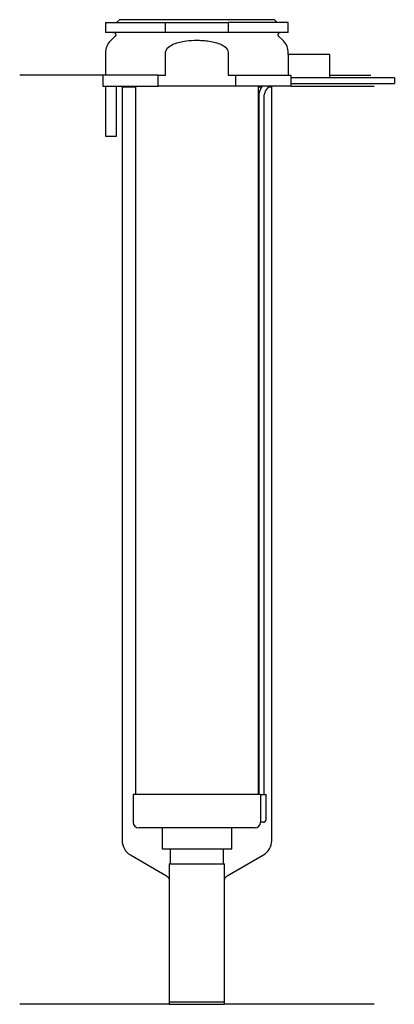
# Model space of a CAD drawing. Header units: millimetres. Extents: x 26 to 93, y 107 to 284.
import ezdxf

# ---------------------------------------------------------------- set-up
doc = ezdxf.new("R2010")
doc.units = ezdxf.units.MM
doc.layers.add('201', color=7, linetype='Continuous')
doc.layers.add('30', color=7, linetype='Continuous')

msp = doc.modelspace()

# ---------------------------------------------------------------- linework, layer by layer
at = {"layer": '201', "color": 113}
for p, q in [((40.53, 274.31), (25.53, 274.31)), ((40.53, 274.31), (40.53, 272.31)), ((81.53, 274.31), (88.96, 274.31)), ((43.93, 272.31), (44.03, 272.21)), ((44.03, 272.21), (44.03, 136.2)), ((44.03, 272.21), (46.43, 272.21)), ((68.63, 272.21), (69.24, 272.21)), ((70.55, 272.21), (71.03, 272.21)), ((71.03, 272.21), (71.13, 272.31)), ((71.03, 136.2), (71.03, 272.21)), ((74.53, 272.31), (89.53, 272.31)), ((45.53, 133.6), (52.03, 129.85)), ((63.02, 129.85), (69.53, 133.6)), ((52.53, 128.98), (52.53, 106.66)), ((62.52, 106.66), (62.52, 128.98)), ((52.53, 106.66), (25.53, 106.66)), ((52.53, 106.66), (62.52, 106.66)), ((89.53, 106.66), (62.52, 106.66))]:
    msp.add_line(p, q, dxfattribs=at)
for centre, start, end in [((47.03, 136.2), 180, 240), ((68.03, 136.2), 300, 360)]:
    msp.add_arc(centre, 3, start, end, dxfattribs=at)
at = {"layer": '201', "color": 113, "extrusion": (0, 0, -1)}
for centre, start, end in [((-51.53, 128.98), 120, 180), ((-63.52, 128.98), 0, 60)]:
    msp.add_arc(centre, 1, start, end, dxfattribs=at)
at = {"layer": '30', "color": 113}
for p, q in [((43.53, 284.31), (43.03, 283.81)), ((71.53, 284.31), (43.53, 284.31)), ((72.03, 283.81), (71.53, 284.31)), ((41.03, 283.81), (51.87, 283.81)), ((41.03, 283.81), (41.03, 282.01)), ((51.87, 283.81), (63.18, 283.81)), ((51.87, 282.01), (51.87, 283.81)), ((63.18, 283.81), (63.18, 282.01)), ((74.03, 283.81), (63.18, 283.81)), ((74.03, 282.01), (74.03, 283.81)), ((51.87, 282.01), (41.03, 282.01)), ((42.76, 281.33), (41.9, 280.48)), ((63.18, 282.01), (51.87, 282.01)), ((74.03, 282.01), (63.18, 282.01)), ((73.15, 280.48), (72.29, 281.33)), ((41.03, 278.35), (41.03, 274.31)), ((51.87, 274.31), (51.87, 278.35)), ((63.18, 278.35), (63.18, 274.31)), ((73.98, 278.01), (73.98, 274.31)), ((81.53, 278.01), (73.98, 278.01)), ((74.03, 278.01), (74.03, 278.35)), ((81.53, 273.81), (81.53, 278.01)), ((50.54, 274.31), (40.53, 274.31)), ((40.53, 274.31), (40.53, 272.31)), ((50.54, 272.31), (50.54, 274.31)), ((50.54, 274.31), (51.87, 274.31)), ((63.18, 274.31), (64.51, 274.31)), ((64.51, 274.31), (74.48, 274.31)), ((64.51, 274.31), (64.51, 272.31)), ((74.48, 274.31), (74.48, 273.81)), ((81.53, 273.81), (74.48, 273.81)), ((93.18, 273.81), (74.53, 273.81)), ((93.18, 273.81), (93.18, 272.81)), ((40.53, 272.31), (50.54, 272.31)), ((41.03, 272.31), (41.03, 263.31)), ((43.03, 263.31), (43.03, 272.31)), ((46.43, 272.31), (46.43, 144.51)), ((64.51, 272.31), (50.54, 272.31)), ((74.53, 272.31), (64.51, 272.31)), ((68.63, 144.51), (68.63, 272.31)), ((74.53, 272.31), (74.53, 272.81)), ((74.53, 272.81), (93.18, 272.81)), ((68.68, 270.31), (68.68, 144.51)), ((69.68, 144.51), (69.68, 270.31)), ((41.03, 263.31), (43.03, 263.31)), ((69, 144.51), (46.03, 144.51)), ((46.03, 144.51), (46.03, 139.51)), ((69, 144.51), (69, 140.01)), ((69, 144.51), (70.03, 144.51)), ((70.03, 140.01), (70.03, 144.51)), ((69.53, 139.51), (69.02, 139.51)), ((68.03, 138.51), (47.03, 138.51)), ((51.23, 138.51), (51.23, 134.69)), ((63.83, 134.69), (63.83, 138.51)), ((51.23, 134.69), (63.83, 134.69)), ((52.72, 134.69), (52.72, 131.99)), ((62.33, 131.99), (62.33, 134.69)), ((52.53, 131.99), (62.52, 131.99)), ((52.53, 131.99), (52.53, 107.09)), ((62.52, 107.09), (62.52, 131.99)), ((52.53, 107.09), (62.52, 107.09))]:
    msp.add_line(p, q, dxfattribs=at)
at = {"layer": '30', "color": 113, "extrusion": (0, 0, -1)}
for centre, radius, start, end in [((-42.48, 281.61), 0.4, 90, 225), ((-72.58, 281.61), 0.4, -45, 90), ((-72.18, 270.31), 2.5, 0, 53.1142)]:
    msp.add_arc(centre, radius, start, end, dxfattribs=at)
at = {"layer": '30', "color": 113}
for centre, radius, start, end in [((44.03, 278.35), 3, 135, 180), ((71.03, 278.35), 3, 0, 45), ((72.18, 270.31), 3.5, 145.092, 180), ((47.03, 139.51), 1, 180, 270), ((68.03, 139.51), 1, -90, 0), ((69.53, 140.01), 0.5, -90, 0)]:
    msp.add_arc(centre, radius, start, end, dxfattribs=at)
for points, knots in [([(51.87, 278.35), (51.87, 278.74), (52.1, 279.1), (52.67, 279.61), (53.02, 279.79), (54.07, 280.23), (54.83, 280.38), (55.58, 280.48)], [0, 0, 0, 0, 0.25, 0.25, 0.5, 0.5, 1, 1, 1, 1]), ([(55.58, 280.48), (56.22, 280.56), (56.87, 280.6), (57.84, 280.6), (58.17, 280.59), (58.82, 280.55), (59.15, 280.52), (59.47, 280.48)], [0, 0, 0, 0, 0.5, 0.5, 0.75, 0.75, 1, 1, 1, 1]), ([(59.47, 280.48), (60.22, 280.38), (60.98, 280.23), (62.04, 279.79), (62.38, 279.61), (62.95, 279.09), (63.18, 278.74), (63.18, 278.35)], [0, 0, 0, 0, 0.5, 0.5, 0.75, 0.75, 1, 1, 1, 1]), ([(74.53, 272.81), (74.53, 272.83), (74.52, 272.84), (74.52, 272.86), (74.52, 272.88), (74.52, 272.92), (74.52, 272.94), (74.52, 273.01), (74.52, 273.06), (74.52, 273.18), (74.52, 273.25), (74.52, 273.35), (74.52, 273.38), (74.52, 273.44), (74.52, 273.47), (74.52, 273.53), (74.52, 273.56), (74.52, 273.62), (74.52, 273.64), (74.52, 273.69), (74.52, 273.71), (74.52, 273.75), (74.52, 273.76), (74.52, 273.79), (74.53, 273.8), (74.53, 273.81), (74.53, 273.81)], [0, 0, 0, 0, 0.124935, 0.124935, 0.187403, 0.187403, 0.249871, 0.249871, 0.374806, 0.374806, 0.499741, 0.499741, 0.562209, 0.562209, 0.624677, 0.624677, 0.687144, 0.687144, 0.749612, 0.749612, 0.81208, 0.81208, 0.874547, 0.874547, 0.937015, 1, 1, 1, 1]), ([(69, 140.01), (69, 139.96), (69, 139.9), (69, 139.8), (69, 139.75), (69, 139.66), (69.01, 139.62), (69.01, 139.56), (69.01, 139.54), (69.02, 139.53), (69.02, 139.52), (69.02, 139.51)], [0, 0, 0, 0, 0.208381, 0.208381, 0.416996, 0.416996, 0.625825, 0.625825, 0.83609, 0.83609, 1, 1, 1, 1])]:
    msp.add_open_spline(points, degree=3, knots=knots, dxfattribs=at)

doc.saveas('drawing.dxf')
